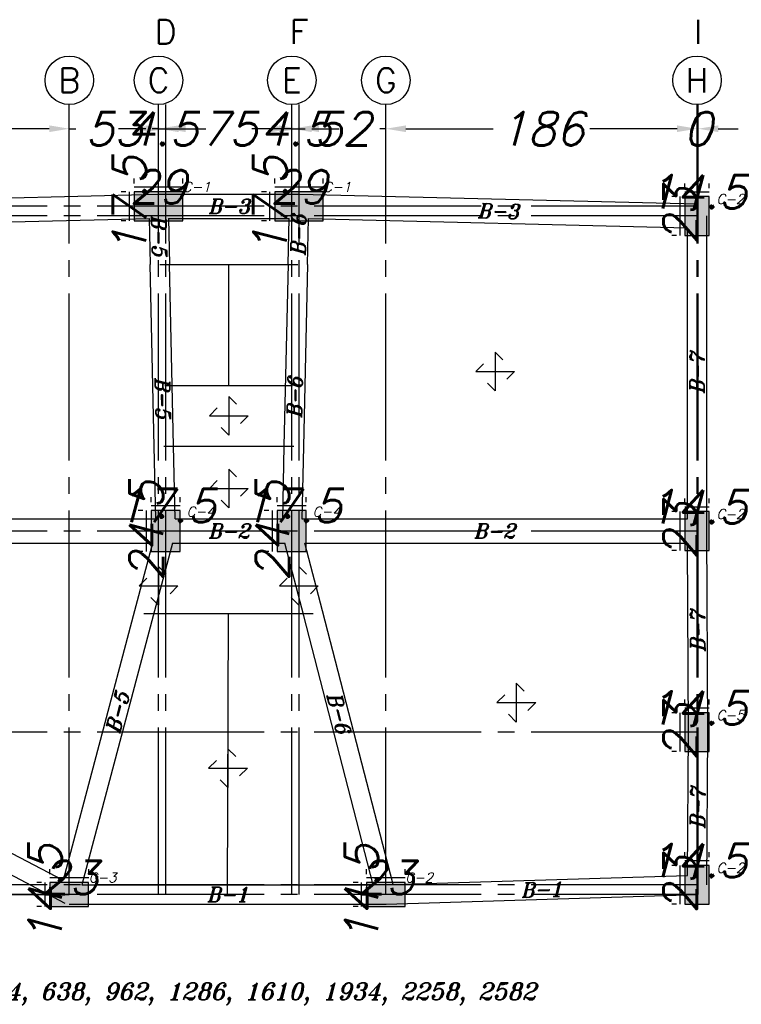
# Model space of a CAD drawing. Header units: inches. Extents: x 826 to 1034, y 702 to 834.
# Tile 58 of 93: x 951.93 to 956.26, y 718.53 to 724.43. Entities that reach past the tile are written whole.
import ezdxf
from ezdxf.enums import TextEntityAlignment as Align

# ---------------------------------------------------------------- set-up
doc = ezdxf.new("R2010")
doc.units = ezdxf.units.IN
doc.header["$MEASUREMENT"] = 0
doc.linetypes.add('SAZE_Axis1', pattern=[1.2, 1, -0.1, 0, -0.1])
doc.layers.add('SAZE_DRAWINGS', color=7, linetype='Continuous')
doc.styles.add('SAZE_STYLE', font='romansp.shx', dxfattribs={"oblique": 15})
doc.styles.add('SAZE_STYLE1', font='romant.shx', dxfattribs={"oblique": 15})
doc.dimstyles.new('SAZE_DIM_STYLE', dxfattribs={"dimtxt": 0.2, "dimasz": 0.2, "dimexe": 0.1, "dimexo": 0.05, "dimgap": 0.05, "dimtad": 0, "dimzin": 0, "dimdsep": 46, "dimtxsty": 'SAZE_STYLE', "dimcen": 0.09, "dimclrd": 2, "dimclre": 2, "dimclrt": 3, "dimadec": 0, "dimazin": 0, "dimtfac": 1, "dimtdec": 4, "dimtix": 1, "dimtmove": 1, "dimatfit": 3, "dimfxl": 1, "dimtolj": 1, "dimtzin": 0, "dimarcsym": 0})

# ---------------------------------------------------------------- blocks, each defined once
blk = doc.blocks.new('*D2616')
at = {"layer": 'Defpoints', "color": 0, "transparency": 16777216}
for p in [(950.3815, 723.9188), (952.2308, 723.9188), (952.2308, 723.7737)]:
    blk.add_point(p, dxfattribs=at)
at = {"layer": 'SAZE_DRAWINGS', "color": 2, "lineweight": -2, "transparency": 16777216}
for p, q in [((950.5015, 723.7737), (951.0177, 723.7737)), ((952.1108, 723.7737), (951.5946, 723.7737))]:
    blk.add_line(p, q, dxfattribs=at)
at = {"layer": 'SAZE_DRAWINGS', "color": 2, "transparency": 16777216}
for points in [[(950.5015, 723.7937), (950.5015, 723.7537), (950.3815, 723.7737)], [(952.1108, 723.7937), (952.1108, 723.7537), (952.2308, 723.7737)]]:
    blk.add_solid(points, dxfattribs=at)
at = {"layer": 'SAZE_DRAWINGS', "color": 3, "transparency": 16777216, "insert": (951.3062, 723.7737), "char_height": 0.2, "attachment_point": 5, "style": 'SAZE_STYLE'}
blk.add_mtext('\\A1;185', dxfattribs=at)
blk = doc.blocks.new('*D2617')
at = {"layer": 'Defpoints', "color": 0, "transparency": 16777216}
for p in [(952.2308, 723.9188), (952.765, 723.9188), (952.765, 723.7737)]:
    blk.add_point(p, dxfattribs=at)
at = {"layer": 'SAZE_DRAWINGS', "color": 2, "lineweight": -2, "transparency": 16777216}
for p, q in [((952.1108, 723.7737), (951.9908, 723.7737)), ((952.2308, 723.7737), (952.2691, 723.7737)), ((952.765, 723.7737), (952.7268, 723.7737)), ((952.885, 723.7737), (953.005, 723.7737))]:
    blk.add_line(p, q, dxfattribs=at)
at = {"layer": 'SAZE_DRAWINGS', "color": 2, "transparency": 16777216}
for points in [[(952.1108, 723.7937), (952.1108, 723.7537), (952.2308, 723.7737)], [(952.885, 723.7937), (952.885, 723.7537), (952.765, 723.7737)]]:
    blk.add_solid(points, dxfattribs=at)
at = {"layer": 'SAZE_DRAWINGS', "color": 3, "transparency": 16777216, "insert": (952.4979, 723.7737), "char_height": 0.2, "attachment_point": 5, "style": 'SAZE_STYLE'}
blk.add_mtext('\\A1;53', dxfattribs=at)
blk = doc.blocks.new('*D2618')
at = {"layer": 'Defpoints', "color": 0, "transparency": 16777216}
for p in [(952.765, 723.9188), (952.8086, 723.9188), (952.8086, 723.7737)]:
    blk.add_point(p, dxfattribs=at)
at = {"layer": 'SAZE_DRAWINGS', "color": 2, "lineweight": -2, "transparency": 16777216}
for p, q in [((952.645, 723.7737), (952.525, 723.7737)), ((952.765, 723.7737), (952.8086, 723.7737)), ((952.9286, 723.7737), (953.0486, 723.7737))]:
    blk.add_line(p, q, dxfattribs=at)
at = {"layer": 'SAZE_DRAWINGS', "color": 2, "transparency": 16777216}
for points in [[(952.645, 723.7937), (952.645, 723.7537), (952.765, 723.7737)], [(952.9286, 723.7937), (952.9286, 723.7537), (952.8086, 723.7737)]]:
    blk.add_solid(points, dxfattribs=at)
at = {"layer": 'SAZE_DRAWINGS', "color": 3, "transparency": 16777216, "insert": (952.7868, 723.7737), "char_height": 0.2, "attachment_point": 5, "style": 'SAZE_STYLE'}
blk.add_mtext('\\A1;4.5', dxfattribs=at)
blk = doc.blocks.new('*D2619')
at = {"layer": 'Defpoints', "color": 0, "transparency": 16777216}
for p in [(952.8086, 723.9188), (953.5634, 723.9188), (953.5634, 723.7737)]:
    blk.add_point(p, dxfattribs=at)
at = {"layer": 'SAZE_DRAWINGS', "color": 2, "lineweight": -2, "transparency": 16777216}
for p, q in [((952.6886, 723.7737), (952.5686, 723.7737)), ((952.8086, 723.7737), (952.9759, 723.7737)), ((953.5634, 723.7737), (953.3961, 723.7737)), ((953.6834, 723.7737), (953.8034, 723.7737))]:
    blk.add_line(p, q, dxfattribs=at)
at = {"layer": 'SAZE_DRAWINGS', "color": 2, "transparency": 16777216}
for points in [[(952.6886, 723.7937), (952.6886, 723.7537), (952.8086, 723.7737)], [(953.6834, 723.7937), (953.6834, 723.7537), (953.5634, 723.7737)]]:
    blk.add_solid(points, dxfattribs=at)
at = {"layer": 'SAZE_DRAWINGS', "color": 3, "transparency": 16777216, "insert": (953.186, 723.7737), "char_height": 0.2, "attachment_point": 5, "style": 'SAZE_STYLE'}
blk.add_mtext('\\A1;75', dxfattribs=at)
blk = doc.blocks.new('*D2620')
at = {"layer": 'Defpoints', "color": 0, "transparency": 16777216}
for p in [(953.5634, 723.9188), (953.607, 723.9188), (953.607, 723.7737)]:
    blk.add_point(p, dxfattribs=at)
at = {"layer": 'SAZE_DRAWINGS', "color": 2, "lineweight": -2, "transparency": 16777216}
for p, q in [((953.4434, 723.7737), (953.3234, 723.7737)), ((953.5634, 723.7737), (953.607, 723.7737)), ((953.727, 723.7737), (953.847, 723.7737))]:
    blk.add_line(p, q, dxfattribs=at)
at = {"layer": 'SAZE_DRAWINGS', "color": 2, "transparency": 16777216}
for points in [[(953.4434, 723.7937), (953.4434, 723.7537), (953.5634, 723.7737)], [(953.727, 723.7937), (953.727, 723.7537), (953.607, 723.7737)]]:
    blk.add_solid(points, dxfattribs=at)
at = {"layer": 'SAZE_DRAWINGS', "color": 3, "transparency": 16777216, "insert": (953.5852, 723.7737), "char_height": 0.2, "attachment_point": 5, "style": 'SAZE_STYLE'}
blk.add_mtext('\\A1;4.5', dxfattribs=at)
blk = doc.blocks.new('*D2621')
at = {"layer": 'Defpoints', "color": 0, "transparency": 16777216}
for p in [(953.607, 723.9188), (954.1266, 723.9188), (954.1266, 723.7737)]:
    blk.add_point(p, dxfattribs=at)
at = {"layer": 'SAZE_DRAWINGS', "color": 2, "lineweight": -2, "transparency": 16777216}
for p, q in [((953.487, 723.7737), (953.367, 723.7737)), ((953.607, 723.7737), (953.6431, 723.7737)), ((954.1266, 723.7737), (954.0905, 723.7737)), ((954.2466, 723.7737), (954.3666, 723.7737))]:
    blk.add_line(p, q, dxfattribs=at)
at = {"layer": 'SAZE_DRAWINGS', "color": 2, "transparency": 16777216}
for points in [[(953.487, 723.7937), (953.487, 723.7537), (953.607, 723.7737)], [(954.2466, 723.7937), (954.2466, 723.7537), (954.1266, 723.7737)]]:
    blk.add_solid(points, dxfattribs=at)
at = {"layer": 'SAZE_DRAWINGS', "color": 3, "transparency": 16777216, "insert": (953.8668, 723.7737), "char_height": 0.2, "attachment_point": 5, "style": 'SAZE_STYLE'}
blk.add_mtext('\\A1;52', dxfattribs=at)
blk = doc.blocks.new('*D2622')
at = {"layer": 'Defpoints', "color": 0, "transparency": 16777216}
for p in [(954.1266, 723.9188), (955.9905, 723.9188), (955.9905, 723.7737)]:
    blk.add_point(p, dxfattribs=at)
at = {"layer": 'SAZE_DRAWINGS', "color": 2, "lineweight": -2, "transparency": 16777216}
for p, q in [((954.2466, 723.7737), (954.7692, 723.7737)), ((955.8705, 723.7737), (955.3479, 723.7737))]:
    blk.add_line(p, q, dxfattribs=at)
at = {"layer": 'SAZE_DRAWINGS', "color": 2, "transparency": 16777216}
for points in [[(954.2466, 723.7937), (954.2466, 723.7537), (954.1266, 723.7737)], [(955.8705, 723.7937), (955.8705, 723.7537), (955.9905, 723.7737)]]:
    blk.add_solid(points, dxfattribs=at)
at = {"layer": 'SAZE_DRAWINGS', "color": 3, "transparency": 16777216, "insert": (955.0586, 723.7737), "char_height": 0.2, "attachment_point": 5, "style": 'SAZE_STYLE'}
blk.add_mtext('\\A1;186', dxfattribs=at)
blk = doc.blocks.new('*D2623')
at = {"layer": 'Defpoints', "color": 0, "transparency": 16777216}
for p in [(955.9905, 723.9188), (955.9977, 723.9188), (955.9977, 723.7737)]:
    blk.add_point(p, dxfattribs=at)
at = {"layer": 'SAZE_DRAWINGS', "color": 2, "lineweight": -2, "transparency": 16777216}
for p, q in [((955.8705, 723.7737), (955.7505, 723.7737)), ((955.9905, 723.7737), (955.9977, 723.7737)), ((956.1177, 723.7737), (956.2377, 723.7737))]:
    blk.add_line(p, q, dxfattribs=at)
at = {"layer": 'SAZE_DRAWINGS', "color": 2, "transparency": 16777216}
for points in [[(955.8705, 723.7937), (955.8705, 723.7537), (955.9905, 723.7737)], [(956.1177, 723.7937), (956.1177, 723.7537), (955.9977, 723.7737)]]:
    blk.add_solid(points, dxfattribs=at)
at = {"layer": 'SAZE_DRAWINGS', "color": 3, "transparency": 16777216, "insert": (955.9941, 723.7737), "char_height": 0.2, "attachment_point": 5, "style": 'SAZE_STYLE'}
blk.add_mtext('\\A1;0', dxfattribs=at)
blk = doc.blocks.new('SAZE-REC-COL')
at = {"layer": 'SAZE_DRAWINGS'}
h = blk.add_hatch(color=0, dxfattribs=at)
h.dxf.hatch_style = 1
h.paths.add_polyline_path([(-0.5, -0.5), (0.5, -0.5), (0.5, 0.5), (-0.5, 0.5)])
at = {"layer": 'SAZE_DRAWINGS', "color": 0}
blk.add_lwpolyline([(-0.5, -0.5), (0.5, -0.5), (0.5, 0.5), (-0.5, 0.5)], close=True, dxfattribs=at)
blk = doc.blocks.new('*D2629')
at = {"layer": 'Defpoints', "color": 0, "transparency": 16777216}
for p in [(955.8889, 719.3608), (955.9179, 719.3608), (955.9179, 719.1286)]:
    blk.add_point(p, dxfattribs=at)
at = {"layer": 'SAZE_DRAWINGS', "color": 2, "lineweight": -2, "transparency": 16777216}
for p, q in [((955.8679, 719.3608), (955.8389, 719.3608)), ((955.8889, 719.1286), (955.8889, 719.3608)), ((955.8679, 719.1286), (955.8389, 719.1286))]:
    blk.add_line(p, q, dxfattribs=at)
at = {"layer": 'SAZE_DRAWINGS', "color": 3, "transparency": 16777216, "insert": (955.8889, 719.2447), "char_height": 0.2, "attachment_point": 5, "rotation": 90, "style": 'SAZE_STYLE'}
blk.add_mtext('\\A1;23', dxfattribs=at)
blk = doc.blocks.new('*D2630')
at = {"layer": 'Defpoints', "color": 0, "transparency": 16777216}
for p in [(956.0631, 719.3898), (955.9179, 719.3608), (956.0631, 719.3608)]:
    blk.add_point(p, dxfattribs=at)
at = {"layer": 'SAZE_DRAWINGS', "color": 2, "lineweight": -2, "transparency": 16777216}
for p, q in [((955.9179, 719.4108), (955.9179, 719.4398)), ((955.9179, 719.3898), (956.0631, 719.3898)), ((956.0631, 719.4108), (956.0631, 719.4398))]:
    blk.add_line(p, q, dxfattribs=at)
at = {"layer": 'SAZE_DRAWINGS', "color": 3, "transparency": 16777216, "insert": (955.9905, 719.3898), "char_height": 0.2, "attachment_point": 5, "style": 'SAZE_STYLE'}
blk.add_mtext('\\A1;14.5', dxfattribs=at)
blk = doc.blocks.new('*D2631')
at = {"layer": 'Defpoints', "color": 0, "transparency": 16777216}
for p in [(955.8889, 720.2753), (955.9179, 720.2753), (955.9179, 720.0431)]:
    blk.add_point(p, dxfattribs=at)
at = {"layer": 'SAZE_DRAWINGS', "color": 2, "lineweight": -2, "transparency": 16777216}
for p, q in [((955.8679, 720.2753), (955.8389, 720.2753)), ((955.8889, 720.0431), (955.8889, 720.2753)), ((955.8679, 720.0431), (955.8389, 720.0431))]:
    blk.add_line(p, q, dxfattribs=at)
at = {"layer": 'SAZE_DRAWINGS', "color": 3, "transparency": 16777216, "insert": (955.8889, 720.1592), "char_height": 0.2, "attachment_point": 5, "rotation": 90, "style": 'SAZE_STYLE'}
blk.add_mtext('\\A1;23', dxfattribs=at)
blk = doc.blocks.new('*D2632')
at = {"layer": 'Defpoints', "color": 0, "transparency": 16777216}
for p in [(955.9179, 720.2753), (956.0631, 720.3044), (956.0631, 720.2753)]:
    blk.add_point(p, dxfattribs=at)
at = {"layer": 'SAZE_DRAWINGS', "color": 2, "lineweight": -2, "transparency": 16777216}
for p, q in [((955.9179, 720.3253), (955.9179, 720.3544)), ((956.0631, 720.3253), (956.0631, 720.3544)), ((955.9179, 720.3044), (956.0631, 720.3044))]:
    blk.add_line(p, q, dxfattribs=at)
at = {"layer": 'SAZE_DRAWINGS', "color": 3, "transparency": 16777216, "insert": (955.9905, 720.3044), "char_height": 0.2, "attachment_point": 5, "style": 'SAZE_STYLE'}
blk.add_mtext('\\A1;14.5', dxfattribs=at)
blk = doc.blocks.new('*D2633')
at = {"layer": 'Defpoints', "color": 0, "transparency": 16777216}
for p in [(955.8889, 723.3672), (955.9179, 723.3672), (955.9179, 723.135)]:
    blk.add_point(p, dxfattribs=at)
at = {"layer": 'SAZE_DRAWINGS', "color": 2, "lineweight": -2, "transparency": 16777216}
for p, q in [((955.8679, 723.3672), (955.8389, 723.3672)), ((955.8889, 723.135), (955.8889, 723.3672)), ((955.8679, 723.135), (955.8389, 723.135))]:
    blk.add_line(p, q, dxfattribs=at)
at = {"layer": 'SAZE_DRAWINGS', "color": 3, "transparency": 16777216, "insert": (955.8889, 723.2511), "char_height": 0.2, "attachment_point": 5, "rotation": 90, "style": 'SAZE_STYLE'}
blk.add_mtext('\\A1;23', dxfattribs=at)
blk = doc.blocks.new('*D2634')
at = {"layer": 'Defpoints', "color": 0, "transparency": 16777216}
for p in [(955.9179, 723.3672), (956.0631, 723.3963), (956.0631, 723.3672)]:
    blk.add_point(p, dxfattribs=at)
at = {"layer": 'SAZE_DRAWINGS', "color": 2, "lineweight": -2, "transparency": 16777216}
for p, q in [((955.9179, 723.4172), (955.9179, 723.4463)), ((956.0631, 723.4172), (956.0631, 723.4463)), ((955.9179, 723.3963), (956.0631, 723.3963))]:
    blk.add_line(p, q, dxfattribs=at)
at = {"layer": 'SAZE_DRAWINGS', "color": 3, "transparency": 16777216, "insert": (955.9905, 723.3963), "char_height": 0.2, "attachment_point": 5, "style": 'SAZE_STYLE'}
blk.add_mtext('\\A1;14.5', dxfattribs=at)
blk = doc.blocks.new('*D2635')
at = {"layer": 'Defpoints', "color": 0, "transparency": 16777216}
for p in [(953.7521, 723.4253), (953.4618, 723.3963), (953.7521, 723.3963)]:
    blk.add_point(p, dxfattribs=at)
at = {"layer": 'SAZE_DRAWINGS', "color": 2, "lineweight": -2, "transparency": 16777216}
for p, q in [((953.4618, 723.4463), (953.4618, 723.4753)), ((953.7521, 723.4463), (953.7521, 723.4753)), ((953.4618, 723.4253), (953.7521, 723.4253))]:
    blk.add_line(p, q, dxfattribs=at)
at = {"layer": 'SAZE_DRAWINGS', "color": 3, "transparency": 16777216, "insert": (953.607, 723.4253), "char_height": 0.2, "attachment_point": 5, "style": 'SAZE_STYLE'}
blk.add_mtext('\\A1;29', dxfattribs=at)
blk = doc.blocks.new('*D2636')
at = {"layer": 'Defpoints', "color": 0, "transparency": 16777216}
for p in [(953.4328, 723.3963), (953.4618, 723.3963), (953.4618, 723.2221)]:
    blk.add_point(p, dxfattribs=at)
at = {"layer": 'SAZE_DRAWINGS', "color": 2, "lineweight": -2, "transparency": 16777216}
for p, q in [((953.4118, 723.3963), (953.3828, 723.3963)), ((953.4328, 723.2221), (953.4328, 723.3963)), ((953.4118, 723.2221), (953.3828, 723.2221))]:
    blk.add_line(p, q, dxfattribs=at)
at = {"layer": 'SAZE_DRAWINGS', "color": 3, "transparency": 16777216, "insert": (953.4328, 723.3092), "char_height": 0.2, "attachment_point": 5, "rotation": 90, "style": 'SAZE_STYLE'}
blk.add_mtext('\\A1;17.5', dxfattribs=at)
blk = doc.blocks.new('*D2637')
at = {"layer": 'Defpoints', "color": 0, "transparency": 16777216}
for p in [(952.9102, 723.4253), (952.6199, 723.3963), (952.9102, 723.3963)]:
    blk.add_point(p, dxfattribs=at)
at = {"layer": 'SAZE_DRAWINGS', "color": 2, "lineweight": -2, "transparency": 16777216}
for p, q in [((952.6199, 723.4463), (952.6199, 723.4753)), ((952.9102, 723.4463), (952.9102, 723.4753)), ((952.6199, 723.4253), (952.9102, 723.4253))]:
    blk.add_line(p, q, dxfattribs=at)
at = {"layer": 'SAZE_DRAWINGS', "color": 3, "transparency": 16777216, "insert": (952.765, 723.4253), "char_height": 0.2, "attachment_point": 5, "style": 'SAZE_STYLE'}
blk.add_mtext('\\A1;29', dxfattribs=at)
blk = doc.blocks.new('*D2638')
at = {"layer": 'Defpoints', "color": 0, "transparency": 16777216}
for p in [(952.5908, 723.3963), (952.6199, 723.3963), (952.6199, 723.2221)]:
    blk.add_point(p, dxfattribs=at)
at = {"layer": 'SAZE_DRAWINGS', "color": 2, "lineweight": -2, "transparency": 16777216}
for p, q in [((952.5699, 723.3963), (952.5408, 723.3963)), ((952.5908, 723.2221), (952.5908, 723.3963)), ((952.5699, 723.2221), (952.5408, 723.2221))]:
    blk.add_line(p, q, dxfattribs=at)
at = {"layer": 'SAZE_DRAWINGS', "color": 3, "transparency": 16777216, "insert": (952.5908, 723.3092), "char_height": 0.2, "attachment_point": 5, "rotation": 90, "style": 'SAZE_STYLE'}
blk.add_mtext('\\A1;17.5', dxfattribs=at)
blk = doc.blocks.new('*D2643')
at = {"layer": 'Defpoints', "color": 0, "transparency": 16777216}
for p in [(955.8889, 721.4802), (955.9179, 721.4802), (955.9179, 721.2479)]:
    blk.add_point(p, dxfattribs=at)
at = {"layer": 'SAZE_DRAWINGS', "color": 2, "lineweight": -2, "transparency": 16777216}
for p, q in [((955.8679, 721.4802), (955.8389, 721.4802)), ((955.8889, 721.2479), (955.8889, 721.4802)), ((955.8679, 721.2479), (955.8389, 721.2479))]:
    blk.add_line(p, q, dxfattribs=at)
at = {"layer": 'SAZE_DRAWINGS', "color": 3, "transparency": 16777216, "insert": (955.8889, 721.364), "char_height": 0.2, "attachment_point": 5, "rotation": 90, "style": 'SAZE_STYLE'}
blk.add_mtext('\\A1;23', dxfattribs=at)
blk = doc.blocks.new('*D2644')
at = {"layer": 'Defpoints', "color": 0, "transparency": 16777216}
for p in [(955.9179, 721.4802), (956.0631, 721.5092), (956.0631, 721.4802)]:
    blk.add_point(p, dxfattribs=at)
at = {"layer": 'SAZE_DRAWINGS', "color": 2, "lineweight": -2, "transparency": 16777216}
for p, q in [((955.9179, 721.5302), (955.9179, 721.5592)), ((956.0631, 721.5302), (956.0631, 721.5592)), ((955.9179, 721.5092), (956.0631, 721.5092))]:
    blk.add_line(p, q, dxfattribs=at)
at = {"layer": 'SAZE_DRAWINGS', "color": 3, "transparency": 16777216, "insert": (955.9905, 721.5092), "char_height": 0.2, "attachment_point": 5, "style": 'SAZE_STYLE'}
blk.add_mtext('\\A1;14.5', dxfattribs=at)
blk = doc.blocks.new('*D2645')
at = {"layer": 'Defpoints', "color": 0, "transparency": 16777216}
for p in [(954.2428, 719.2882), (954.0105, 719.2592), (954.2428, 719.2592)]:
    blk.add_point(p, dxfattribs=at)
at = {"layer": 'SAZE_DRAWINGS', "color": 2, "lineweight": -2, "transparency": 16777216}
for p, q in [((954.0105, 719.3092), (954.0105, 719.3382)), ((954.2428, 719.3092), (954.2428, 719.3382)), ((954.0105, 719.2882), (954.2428, 719.2882))]:
    blk.add_line(p, q, dxfattribs=at)
at = {"layer": 'SAZE_DRAWINGS', "color": 3, "transparency": 16777216, "insert": (954.1266, 719.2882), "char_height": 0.2, "attachment_point": 5, "style": 'SAZE_STYLE'}
blk.add_mtext('\\A1;23', dxfattribs=at)
blk = doc.blocks.new('*D2646')
at = {"layer": 'Defpoints', "color": 0, "transparency": 16777216}
for p in [(953.9815, 719.2592), (954.0105, 719.2592), (954.0105, 719.114)]:
    blk.add_point(p, dxfattribs=at)
at = {"layer": 'SAZE_DRAWINGS', "color": 2, "lineweight": -2, "transparency": 16777216}
for p, q in [((953.9605, 719.2592), (953.9315, 719.2592)), ((953.9815, 719.114), (953.9815, 719.2592)), ((953.9605, 719.114), (953.9315, 719.114))]:
    blk.add_line(p, q, dxfattribs=at)
at = {"layer": 'SAZE_DRAWINGS', "color": 3, "transparency": 16777216, "insert": (953.9815, 719.1866), "char_height": 0.2, "attachment_point": 5, "rotation": 90, "style": 'SAZE_STYLE'}
blk.add_mtext('\\A1;14.5', dxfattribs=at)
blk = doc.blocks.new('*D2647')
at = {"layer": 'Defpoints', "color": 0, "transparency": 16777216}
for p in [(952.347, 719.2882), (952.1147, 719.2592), (952.347, 719.2592)]:
    blk.add_point(p, dxfattribs=at)
at = {"layer": 'SAZE_DRAWINGS', "color": 2, "lineweight": -2, "transparency": 16777216}
for p, q in [((952.1147, 719.3092), (952.1147, 719.3382)), ((952.347, 719.3092), (952.347, 719.3382)), ((952.1147, 719.2882), (952.347, 719.2882))]:
    blk.add_line(p, q, dxfattribs=at)
at = {"layer": 'SAZE_DRAWINGS', "color": 3, "transparency": 16777216, "insert": (952.2308, 719.2882), "char_height": 0.2, "attachment_point": 5, "style": 'SAZE_STYLE'}
blk.add_mtext('\\A1;23', dxfattribs=at)
blk = doc.blocks.new('*D2648')
at = {"layer": 'Defpoints', "color": 0, "transparency": 16777216}
for p in [(952.0857, 719.2592), (952.1147, 719.2592), (952.1147, 719.114)]:
    blk.add_point(p, dxfattribs=at)
at = {"layer": 'SAZE_DRAWINGS', "color": 2, "lineweight": -2, "transparency": 16777216}
for p, q in [((952.0647, 719.2592), (952.0357, 719.2592)), ((952.0857, 719.114), (952.0857, 719.2592)), ((952.0647, 719.114), (952.0357, 719.114))]:
    blk.add_line(p, q, dxfattribs=at)
at = {"layer": 'SAZE_DRAWINGS', "color": 3, "transparency": 16777216, "insert": (952.0857, 719.1866), "char_height": 0.2, "attachment_point": 5, "rotation": 90, "style": 'SAZE_STYLE'}
blk.add_mtext('\\A1;14.5', dxfattribs=at)
blk = doc.blocks.new('*D2651')
at = {"layer": 'Defpoints', "color": 0, "transparency": 16777216}
for p in [(953.4473, 721.4874), (953.4763, 721.4874), (953.4763, 721.2406)]:
    blk.add_point(p, dxfattribs=at)
at = {"layer": 'SAZE_DRAWINGS', "color": 2, "lineweight": -2, "transparency": 16777216}
for p, q in [((953.4263, 721.4874), (953.3973, 721.4874)), ((953.4473, 721.2406), (953.4473, 721.4874)), ((953.4263, 721.2406), (953.3973, 721.2406))]:
    blk.add_line(p, q, dxfattribs=at)
at = {"layer": 'SAZE_DRAWINGS', "color": 3, "transparency": 16777216, "insert": (953.4473, 721.364), "char_height": 0.2, "attachment_point": 5, "rotation": 90, "style": 'SAZE_STYLE'}
blk.add_mtext('\\A1;24.5', dxfattribs=at)
blk = doc.blocks.new('*D2652')
at = {"layer": 'Defpoints', "color": 0, "transparency": 16777216}
for p in [(953.6505, 721.5164), (953.4763, 721.4874), (953.6505, 721.4874)]:
    blk.add_point(p, dxfattribs=at)
at = {"layer": 'SAZE_DRAWINGS', "color": 2, "lineweight": -2, "transparency": 16777216}
for p, q in [((953.4763, 721.5374), (953.4763, 721.5664)), ((953.4763, 721.5164), (953.6505, 721.5164)), ((953.6505, 721.5374), (953.6505, 721.5664))]:
    blk.add_line(p, q, dxfattribs=at)
at = {"layer": 'SAZE_DRAWINGS', "color": 3, "transparency": 16777216, "insert": (953.5634, 721.5164), "char_height": 0.2, "attachment_point": 5, "style": 'SAZE_STYLE'}
blk.add_mtext('\\A1;17.5', dxfattribs=at)
blk = doc.blocks.new('*D2653')
at = {"layer": 'Defpoints', "color": 0, "transparency": 16777216}
for p in [(952.6924, 721.4874), (952.7215, 721.4874), (952.7215, 721.2406)]:
    blk.add_point(p, dxfattribs=at)
at = {"layer": 'SAZE_DRAWINGS', "color": 2, "lineweight": -2, "transparency": 16777216}
for p, q in [((952.6715, 721.4874), (952.6424, 721.4874)), ((952.6924, 721.2406), (952.6924, 721.4874)), ((952.6715, 721.2406), (952.6424, 721.2406))]:
    blk.add_line(p, q, dxfattribs=at)
at = {"layer": 'SAZE_DRAWINGS', "color": 3, "transparency": 16777216, "insert": (952.6924, 721.364), "char_height": 0.2, "attachment_point": 5, "rotation": 90, "style": 'SAZE_STYLE'}
blk.add_mtext('\\A1;24.5', dxfattribs=at)
blk = doc.blocks.new('*D2654')
at = {"layer": 'Defpoints', "color": 0, "transparency": 16777216}
for p in [(952.8957, 721.5164), (952.7215, 721.4874), (952.8957, 721.4874)]:
    blk.add_point(p, dxfattribs=at)
at = {"layer": 'SAZE_DRAWINGS', "color": 2, "lineweight": -2, "transparency": 16777216}
for p, q in [((952.7215, 721.5374), (952.7215, 721.5664)), ((952.7215, 721.5164), (952.8957, 721.5164)), ((952.8957, 721.5374), (952.8957, 721.5664))]:
    blk.add_line(p, q, dxfattribs=at)
at = {"layer": 'SAZE_DRAWINGS', "color": 3, "transparency": 16777216, "insert": (952.8086, 721.5164), "char_height": 0.2, "attachment_point": 5, "style": 'SAZE_STYLE'}
blk.add_mtext('\\A1;17.5', dxfattribs=at)

msp = doc.modelspace()

# ---------------------------------------------------------------- linework, layer by layer
at = {"layer": 'SAZE_DRAWINGS', "color": 8, "linetype": 'SAZE_Axis1'}
for p, q in [((952.2308, 719.1866), (952.2308, 723.9188)), ((952.765, 719.1866), (952.765, 723.9188)), ((952.8086, 719.1866), (952.8086, 723.9188)), ((953.5634, 719.1866), (953.5634, 723.9188)), ((953.607, 719.1866), (953.607, 723.9188)), ((954.1266, 719.1866), (954.1266, 723.9188)), ((955.9905, 719.1866), (955.9905, 723.9188)), ((955.9977, 719.1866), (955.9977, 723.9188)), ((955.9977, 723.3092), (949.7718, 723.3092)), ((955.9977, 723.2511), (949.7718, 723.2511)), ((955.9977, 721.364), (949.7718, 721.364)), ((955.9977, 720.1592), (949.7718, 720.1592)), ((955.9977, 719.2447), (949.7718, 719.2447)), ((955.9977, 719.1866), (949.7718, 719.1866))]:
    msp.add_line(p, q, dxfattribs=at)
at = {"layer": 'SAZE_DRAWINGS', "color": 3}
for p, q in [((950.3797, 723.3237), (952.7633, 723.3817)), ((952.765, 723.3818), (953.607, 723.3818)), ((953.6087, 723.3817), (955.9923, 723.3237)), ((950.4396, 723.1799), (952.7086, 723.2352)), ((952.7086, 723.2352), (952.7148, 722.9595)), ((952.8247, 723.2366), (952.8309, 722.9621)), ((952.8247, 723.2366), (953.5472, 723.2366)), ((953.5411, 722.9621), (953.5472, 723.2366)), ((953.6572, 722.9595), (953.6634, 723.2352)), ((953.6634, 723.2352), (955.9324, 723.1799)), ((956.0485, 721.3642), (956.0485, 723.2511)), ((955.9324, 721.4366), (955.9324, 723.1799)), ((952.7391, 721.8708), (952.7148, 722.9595)), ((952.7728, 722.9608), (953.186, 722.9608)), ((952.8552, 721.8734), (952.8309, 722.9621)), ((953.186, 722.235), (953.186, 722.9608)), ((953.186, 722.9608), (953.5992, 722.9608)), ((953.5411, 722.9621), (953.5167, 721.8734)), ((953.6572, 722.9595), (953.6328, 721.8708)), ((952.8036, 722.2353), (953.186, 722.2353)), ((953.186, 722.2353), (953.5684, 722.2353)), ((952.7489, 721.4366), (952.7391, 721.8708)), ((952.7972, 721.8721), (953.5748, 721.8721)), ((952.865, 721.4366), (952.8552, 721.8734)), ((953.5167, 721.8734), (953.507, 721.4366)), ((953.6328, 721.8708), (953.6231, 721.4366)), ((950.4396, 721.4366), (952.7489, 721.4366)), ((952.865, 721.4366), (953.507, 721.4366)), ((953.6231, 721.4366), (955.9324, 721.4366)), ((952.8086, 720.8705), (952.8086, 721.364)), ((953.5634, 720.8705), (953.5634, 721.364)), ((956.0558, 720.1595), (956.0485, 721.3642)), ((950.4396, 721.2914), (952.7292, 721.2914)), ((952.7292, 721.2914), (952.6215, 720.8854)), ((952.8494, 721.2914), (952.7337, 720.8556)), ((952.8494, 721.2914), (953.5222, 721.2914)), ((953.6349, 720.8559), (953.5222, 721.2914)), ((953.7473, 720.885), (953.6422, 721.2914)), ((953.6422, 721.2914), (955.9329, 721.2914)), ((955.9397, 720.1592), (955.9329, 721.2914)), ((952.6215, 720.8854), (952.1934, 719.2719)), ((952.6776, 720.8705), (952.8086, 720.8705)), ((952.8086, 720.8705), (953.1843, 720.8705)), ((953.1787, 719.1866), (953.1843, 720.8705)), ((953.1843, 720.8705), (953.5634, 720.8705)), ((953.5634, 720.8705), (953.6911, 720.8705)), ((954.1712, 719.2461), (953.7473, 720.885)), ((952.7337, 720.8556), (952.3063, 719.2447)), ((954.0516, 719.2447), (953.6349, 720.8559)), ((950.4396, 720.1943), (952.1934, 719.2719)), ((955.9329, 719.301), (955.9397, 720.1592)), ((956.0485, 719.2442), (956.0558, 720.1587)), ((950.3545, 720.1078), (952.2038, 719.1352)), ((954.1712, 719.2461), (955.9329, 719.301)), ((952.3063, 719.2447), (953.1787, 719.2447)), ((953.1787, 719.2447), (954.0516, 719.2447)), ((950.8983, 719.1866), (952.2308, 719.1866)), ((954.1284, 719.1286), (955.9923, 719.1866)), ((952.2308, 719.1286), (953.1787, 719.1286)), ((953.1787, 719.1286), (954.1266, 719.1286))]:
    msp.add_line(p, q, dxfattribs=at)
at = {"layer": 'SAZE_DRAWINGS', "color": 8}
for points in [[(954.8281, 722.389), (954.7817, 722.4354), (954.7817, 722.2032), (954.7352, 722.2496)], [(954.712, 722.3658), (954.6655, 722.3193), (954.8978, 722.3193), (954.8513, 722.2729)], [(953.2324, 722.1242), (953.186, 722.1706), (953.186, 721.9384), (953.1395, 721.9848)], [(953.1163, 722.101), (953.0699, 722.0545), (953.3021, 722.0545), (953.2557, 722.0081)], [(953.2324, 721.689), (953.186, 721.7354), (953.186, 721.5032), (953.1395, 721.5496)], [(953.1163, 721.6658), (953.0699, 721.6193), (953.3021, 721.6193), (953.2557, 721.5729)], [(952.8114, 721.1047), (952.7649, 721.1511), (952.7649, 720.9189), (952.7185, 720.9653)], [(953.6524, 721.1047), (953.606, 721.1511), (953.606, 720.9189), (953.5595, 720.9653)], [(952.6952, 721.0814), (952.6488, 721.035), (952.881, 721.035), (952.8346, 720.9885)], [(953.5363, 721.0814), (953.4898, 721.035), (953.7221, 721.035), (953.6756, 720.9885)], [(954.9545, 720.4056), (954.908, 720.452), (954.908, 720.2198), (954.8616, 720.2662)], [(954.8384, 720.3824), (954.7919, 720.3359), (955.0242, 720.3359), (954.9777, 720.2895)], [(953.2277, 720.0131), (953.1813, 720.0596), (953.1813, 719.8273), (953.1348, 719.8738)], [(953.1116, 719.9899), (953.0651, 719.9434), (953.2974, 719.9434), (953.2509, 719.897)]]:
    msp.add_lwpolyline(points, dxfattribs=at)
at = {"layer": 'SAZE_DRAWINGS', "color": 2}
for centre in [(952.2308, 724.064), (952.765, 724.064), (953.5634, 724.064), (954.1266, 724.064), (955.9905, 724.064)]:
    msp.add_circle(centre, 0.1452, dxfattribs=at)

# ---------------------------------------------------------------- block references
at = {"layer": 'SAZE_DRAWINGS', "color": 8}
for p, xscale, yscale, zscale in [((952.765, 723.3092), 0.2903207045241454, 0.1741924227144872, 0.2903207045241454), ((953.607, 723.3092), 0.2903207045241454, 0.1741924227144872, 0.2903207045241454), ((952.2308, 719.1866), 0.2322565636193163, 0.1451603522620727, 0.2322565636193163), ((954.1266, 719.1866), 0.2322565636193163, 0.1451603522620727, 0.2322565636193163)]:
    msp.add_blockref('SAZE-REC-COL', p, dxfattribs=dict(at, xscale=xscale, yscale=yscale, zscale=zscale))
at = {"layer": 'SAZE_DRAWINGS', "color": 8, "rotation": 90}
for p, xscale, yscale, zscale in [((955.9905, 723.2511), 0.2322565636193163, 0.1451603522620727, 0.2322565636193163), ((952.8086, 721.364), 0.2467725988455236, 0.1741924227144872, 0.2467725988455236), ((953.5634, 721.364), 0.2467725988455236, 0.1741924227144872, 0.2467725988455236), ((955.9905, 721.364), 0.2322565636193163, 0.1451603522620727, 0.2322565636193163), ((955.9905, 720.1592), 0.2322565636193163, 0.1451603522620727, 0.2322565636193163), ((955.9905, 719.2447), 0.2322565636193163, 0.1451603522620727, 0.2322565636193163)]:
    msp.add_blockref('SAZE-REC-COL', p, dxfattribs=dict(at, xscale=xscale, yscale=yscale, zscale=zscale))

# ---------------------------------------------------------------- texts
at = {"layer": 'SAZE_DRAWINGS', "color": 3, "style": 'SAZE_STYLE'}
for s, p in [('D', (952.8086, 724.3543)), ('F', (953.607, 724.3543)), ('I', (955.9977, 724.3543)), ('B', (952.2308, 724.064)), ('C', (952.765, 724.064)), ('E', (953.5634, 724.064)), ('G', (954.1266, 724.064)), ('H', (955.9905, 724.064))]:
    msp.add_text(s, height=0.1452, dxfattribs=at).set_placement(p, align=Align.MIDDLE_CENTER)
at = {"layer": 'SAZE_DRAWINGS', "color": 3, "style": 'SAZE_STYLE', "oblique": 15}
for s, p in [('C-1', (952.9102, 723.3963)), ('C-1', (953.7521, 723.3963)), ('C-2', (956.1066, 723.3237)), ('C-4', (952.9334, 721.4511)), ('C-4', (953.6882, 721.4511)), ('C-2', (956.1066, 721.4366)), ('C-5', (956.1066, 720.2318)), ('C-2', (956.1066, 719.3173)), ('C-3', (952.347, 719.2592)), ('C-2', (954.2428, 719.2592))]:
    msp.add_text(s, height=0.05806, dxfattribs=at).set_placement(p)
at = {"layer": 'SAZE_DRAWINGS', "color": 4, "style": 'SAZE_STYLE1', "oblique": 15}
for s, height, p in [('B-3', 0.0871, (953.186, 723.3092)), ('B-2', 0.0871, (953.186, 721.364)), ('B-2', 0.0871, (954.7769, 721.364)), ('B-1', 0.0871, (953.1787, 719.1866)), ('Elevation: -10, 314, 638, 962, 1286, 1610, 1934, 2258, 2582', 0.101612, (952.7452, 718.606))]:
    msp.add_text(s, height=height, dxfattribs=at).set_placement(p, align=Align.MIDDLE_CENTER)
for s, rotation, p in [('B-3', 358.60452, (954.7987, 723.2801)), ('B-6', 88.7175, (953.6031, 723.135)), ('B-5', 271.28254, (952.7689, 723.135)), ('B-7', 90, (955.9905, 722.3076)), ('B-5', 271.28252, (952.7907, 722.1624)), ('B-6', 88.71747, (953.5813, 722.1624)), ('B-7', 90.34515, (955.9941, 720.7616)), ('B-5', 75.13993, (952.5197, 720.2753)), ('B-6', 284.50264, (953.845, 720.2753)), ('B-7', 89.54528, (955.9941, 719.7019)), ('B-1', 1.78434, (955.0586, 719.2157))]:
    msp.add_text(s, height=0.0871, rotation=rotation, dxfattribs=at).set_placement(p, align=Align.MIDDLE_CENTER)

# ---------------------------------------------------------------- dimensions: what is measured, and where the dimension line sits
at = {"layer": 'SAZE_DRAWINGS', "color": 3}
for p1, p2, override, picture, middle in [((950.3815, 723.9188), (952.2308, 723.9188), {"dimtxt": 0.2, "dimasz": 0.12, "dimgap": 0.05, "dimdec": 1, "dimlfac": 100, "dimrnd": 1, "dimzin": 8, "dimse1": 1, "dimse2": 1, "dimclrd": 2, "dimclre": 2, "dimclrt": 3}, '*D2616', (951.3062, 723.7737)), ((952.2308, 723.9188), (952.765, 723.9188), {"dimtxt": 0.2, "dimasz": 0.12, "dimgap": 0.05, "dimdec": 1, "dimlfac": 100, "dimrnd": 1, "dimzin": 8, "dimse1": 1, "dimse2": 1, "dimclrd": 2, "dimclre": 2, "dimclrt": 3}, '*D2617', (952.4979, 723.7737)), ((952.765, 723.9188), (952.8086, 723.9188), {"dimtxt": 0.2, "dimasz": 0.12, "dimgap": 0.05, "dimdec": 1, "dimlfac": 100, "dimrnd": 0.5, "dimzin": 8, "dimse1": 1, "dimse2": 1, "dimclrd": 2, "dimclre": 2, "dimclrt": 3}, '*D2618', (952.7868, 723.7737)), ((952.8086, 723.9188), (953.5634, 723.9188), {"dimtxt": 0.2, "dimasz": 0.12, "dimgap": 0.05, "dimdec": 1, "dimlfac": 100, "dimrnd": 1, "dimzin": 8, "dimse1": 1, "dimse2": 1, "dimclrd": 2, "dimclre": 2, "dimclrt": 3}, '*D2619', (953.186, 723.7737)), ((953.5634, 723.9188), (953.607, 723.9188), {"dimtxt": 0.2, "dimasz": 0.12, "dimgap": 0.05, "dimdec": 1, "dimlfac": 100, "dimrnd": 0.5, "dimzin": 8, "dimse1": 1, "dimse2": 1, "dimclrd": 2, "dimclre": 2, "dimclrt": 3}, '*D2620', (953.5852, 723.7737)), ((953.607, 723.9188), (954.1266, 723.9188), {"dimtxt": 0.2, "dimasz": 0.12, "dimgap": 0.05, "dimdec": 1, "dimlfac": 100, "dimrnd": 1, "dimzin": 8, "dimse1": 1, "dimse2": 1, "dimclrd": 2, "dimclre": 2, "dimclrt": 3}, '*D2621', (953.8668, 723.7737)), ((954.1266, 723.9188), (955.9905, 723.9188), {"dimtxt": 0.2, "dimasz": 0.12, "dimgap": 0.05, "dimdec": 1, "dimlfac": 100, "dimrnd": 1, "dimzin": 8, "dimse1": 1, "dimse2": 1, "dimclrd": 2, "dimclre": 2, "dimclrt": 3}, '*D2622', (955.0586, 723.7737)), ((955.9905, 723.9188), (955.9977, 723.9188), {"dimtxt": 0.2, "dimasz": 0.12, "dimgap": 0.05, "dimdec": 1, "dimlfac": 100, "dimrnd": 2.5, "dimzin": 8, "dimse1": 1, "dimse2": 1, "dimclrd": 2, "dimclre": 2, "dimclrt": 3}, '*D2623', (955.9941, 723.7737))]:
    dim = msp.add_aligned_dim(p1=p1, p2=p2, distance=-0.1452, dimstyle='SAZE_DIM_STYLE', override=override, dxfattribs=at)
    dim.commit()
    dim.dimension.update_dxf_attribs({"geometry": picture, "text_midpoint": middle})
for base, p1, p2, picture, middle in [((952.5908, 723.3963), (952.6199, 723.2221), (952.6199, 723.3963), '*D2638', (952.5908, 723.3092)), ((953.4328, 723.3963), (953.4618, 723.2221), (953.4618, 723.3963), '*D2636', (953.4328, 723.3092)), ((955.8889, 723.3672), (955.9179, 723.135), (955.9179, 723.3672), '*D2633', (955.8889, 723.2511)), ((952.6924, 721.4874), (952.7215, 721.2406), (952.7215, 721.4874), '*D2653', (952.6924, 721.364)), ((953.4473, 721.4874), (953.4763, 721.2406), (953.4763, 721.4874), '*D2651', (953.4473, 721.364)), ((955.8889, 721.4802), (955.9179, 721.2479), (955.9179, 721.4802), '*D2643', (955.8889, 721.364)), ((955.8889, 720.2753), (955.9179, 720.0431), (955.9179, 720.2753), '*D2631', (955.8889, 720.1592)), ((952.0857, 719.2592), (952.1147, 719.114), (952.1147, 719.2592), '*D2648', (952.0857, 719.1866)), ((953.9815, 719.2592), (954.0105, 719.114), (954.0105, 719.2592), '*D2646', (953.9815, 719.1866)), ((955.8889, 719.3608), (955.9179, 719.1286), (955.9179, 719.3608), '*D2629', (955.8889, 719.2447))]:
    dim = msp.add_linear_dim(base=base, p1=p1, p2=p2, angle=90, dimstyle='SAZE_DIM_STYLE', override={"dimtxt": 0.2, "dimasz": 0, "dimexe": 0.05, "dimgap": 0.05, "dimdec": 1, "dimlfac": 100, "dimrnd": 0.5, "dimzin": 8, "dimclrd": 2, "dimclre": 2, "dimclrt": 3}, dxfattribs=at)
    dim.commit()
    dim.dimension.update_dxf_attribs({"geometry": picture, "text_midpoint": middle})
for base, p1, p2, picture, middle in [((952.9102, 723.4253), (952.6199, 723.3963), (952.9102, 723.3963), '*D2637', (952.765, 723.4253)), ((953.7521, 723.4253), (953.4618, 723.3963), (953.7521, 723.3963), '*D2635', (953.607, 723.4253)), ((956.0631, 723.3963), (955.9179, 723.3672), (956.0631, 723.3672), '*D2634', (955.9905, 723.3963)), ((952.8957, 721.5164), (952.7215, 721.4874), (952.8957, 721.4874), '*D2654', (952.8086, 721.5164)), ((953.6505, 721.5164), (953.4763, 721.4874), (953.6505, 721.4874), '*D2652', (953.5634, 721.5164)), ((956.0631, 721.5092), (955.9179, 721.4802), (956.0631, 721.4802), '*D2644', (955.9905, 721.5092)), ((956.0631, 720.3044), (955.9179, 720.2753), (956.0631, 720.2753), '*D2632', (955.9905, 720.3044)), ((956.0631, 719.3898), (955.9179, 719.3608), (956.0631, 719.3608), '*D2630', (955.9905, 719.3898)), ((952.347, 719.2882), (952.1147, 719.2592), (952.347, 719.2592), '*D2647', (952.2308, 719.2882)), ((954.2428, 719.2882), (954.0105, 719.2592), (954.2428, 719.2592), '*D2645', (954.1266, 719.2882))]:
    dim = msp.add_linear_dim(base=base, p1=p1, p2=p2, dimstyle='SAZE_DIM_STYLE', override={"dimtxt": 0.2, "dimasz": 0, "dimexe": 0.05, "dimgap": 0.05, "dimdec": 1, "dimlfac": 100, "dimrnd": 0.5, "dimzin": 8, "dimclrd": 2, "dimclre": 2, "dimclrt": 3}, dxfattribs=at)
    dim.commit()
    dim.dimension.update_dxf_attribs({"geometry": picture, "text_midpoint": middle})

doc.saveas('drawing.dxf')
